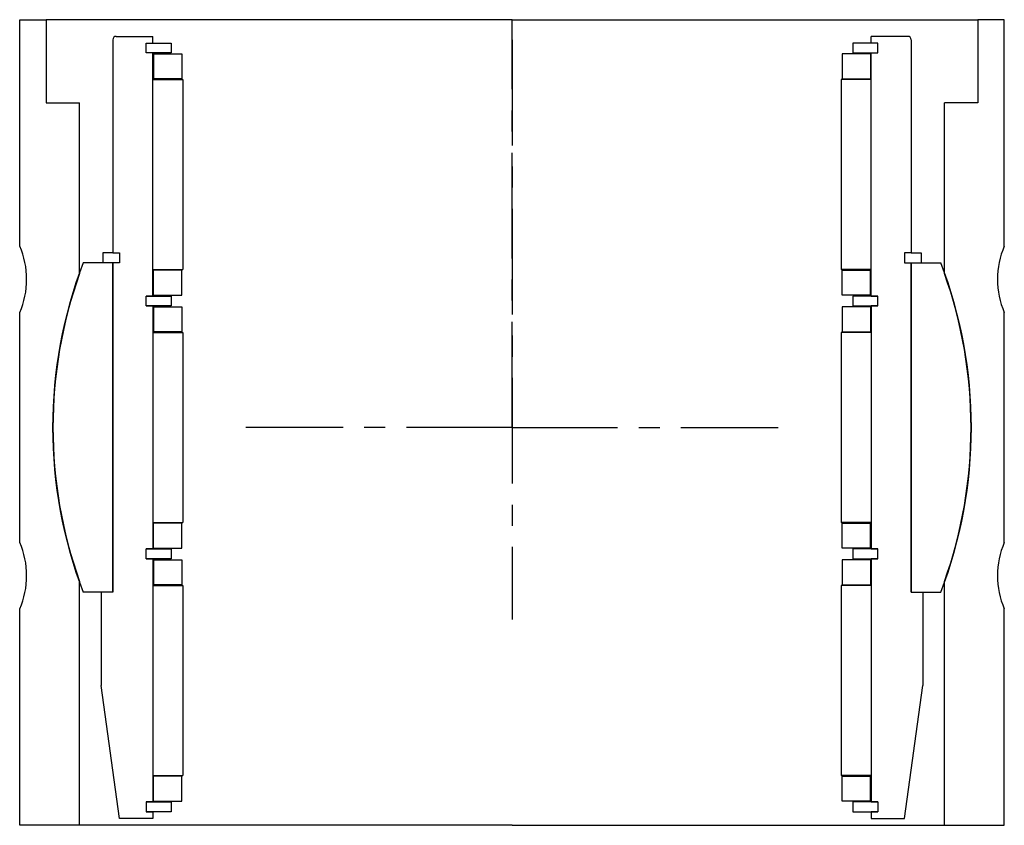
# Model space of a CAD drawing. Extents: x -12 to 284, y -41 to 201.
import ezdxf

# ---------------------------------------------------------------- set-up
doc = ezdxf.new("R2010")
doc.units = 0
doc.header["$MEASUREMENT"] = 0
doc.linetypes.add('CENTER', pattern=[50.8, 31.75, -6.35, 6.35, -6.35])
doc.layers.get('0').update_dxf_attribs({"linetype": 'CONTINUOUS'})
doc.layers.add('CENTER', color=10, linetype='CENTER')

# ---------------------------------------------------------------- blocks, each defined once
blk = doc.blocks.new('43194TR yderhus')
for p, q in [((-148, 54.5), (-148, 122.5)), ((-148, 122.5), (-140, 122.5)), ((-140, 122.5), (-140, 97.5)), ((0, 122.5), (-140, 122.5)), ((0, 122.5), (140, 122.5)), ((140, 122.5), (140, 97.5)), ((148, 122.5), (140, 122.5)), ((148, 54.5), (148, 122.5)), ((-140, 97.5), (-130, 97.5)), ((-130, 46.3), (-130, 97.5)), ((140, 97.5), (130, 97.5)), ((130, 46.3), (130, 97.5)), ((-148, -34.5), (-148, 34.5)), ((148, -34.5), (148, 34.5)), ((-130, -119.5), (-130, -46.3)), ((130, -119.5), (130, -46.3)), ((-148, -119.5), (-148, -54.5)), ((148, -119.5), (148, -54.5)), ((-130, -119.5), (-148, -119.5)), ((0, -119.5), (-130, -119.5)), ((0, -119.5), (130, -119.5)), ((130, -119.5), (148, -119.5))]:
    blk.add_line(p, q)
for centre, radius, start, end in [((-170.91, 44.5), 25, 336.4218, 23.5782), ((170.91, 44.5), 25, 156.4218, 203.5782), ((0, 0), 138, 160.3951, 199.6049), ((0, 0), 138, 340.3951, 19.6049), ((-170.91, -44.5), 25, 336.4218, 23.5782), ((170.91, -44.5), 25, 156.4218, 203.5782)]:
    blk.add_arc(centre, radius, start, end)
at = {"layer": 'CENTER'}
blk.add_line((0, 0), (0, 122.5), dxfattribs=at)
blk = doc.blocks.new('Inderhus 198TR')
for p, q in [((-120, 116.5), (-120, 52.5)), ((-119, 117.5), (-108, 117.5)), ((-110, 115.5), (-102.5, 115.5)), ((-110, 112.5), (-110, 115.5)), ((-108, 115.5), (-108, 117.5)), ((-102.5, 115.5), (-102.5, 112.5)), ((102.5, 115.5), (102.5, 112.5)), ((110, 115.5), (102.5, 115.5)), ((108, 115.5), (108, 117.5)), ((119, 117.5), (108, 117.5)), ((110, 112.5), (110, 115.5)), ((120, 116.5), (120, 52.5)), ((-102.5, 112.5), (-110, 112.5)), ((-108, 39.5), (-108, 112.5)), ((102.5, 112.5), (110, 112.5)), ((108, 39.5), (108, 112.5)), ((-107.75, 112.25), (-107.75, 104.75)), ((-107.75, 112.25), (-99.25, 112.25)), ((-99.25, 112.25), (-99.25, 104.75)), ((99.25, 112.25), (99.25, 104.75)), ((107.75, 112.25), (99.25, 112.25)), ((107.75, 112.25), (107.75, 104.75)), ((-108, 104.5), (-99, 104.5)), ((-99.25, 104.75), (-107.75, 104.75)), ((-99, 104.5), (-99, 47.5)), ((108, 104.5), (99, 104.5)), ((99, 104.5), (99, 47.5)), ((99.25, 104.75), (107.75, 104.75)), ((-120, 52.5), (-123, 52.5)), ((-123, 52.5), (-123, 49.5)), ((-120, 52.5), (-118, 52.5)), ((-118, 52.5), (-118, 49.5)), ((120, 52.5), (118, 52.5)), ((118, 52.5), (118, 49.5)), ((120, 52.5), (123, 52.5)), ((123, 52.5), (123, 49.5)), ((-120, 49.5), (-128.92, 49.5)), ((-120, 49.5), (-120, -49.5)), ((-120, 49.5), (-120, -49.5)), ((-118, 49.5), (-120, 49.5)), ((-120, 49.5), (-120, -49.5)), ((-120, -49.5), (-120, 49.5)), ((-108, 47.5), (-99, 47.5)), ((108, 47.5), (99, 47.5)), ((118, 49.5), (120, 49.5)), ((120, 49.5), (120, -49.5)), ((120, 49.5), (120, -49.5)), ((120, 49.5), (120, -49.5)), ((120, 49.5), (128.92, 49.5)), ((120, -49.5), (120, 49.5)), ((-99.25, 47.25), (-107.75, 47.25)), ((-107.75, 39.75), (-107.75, 47.25)), ((-99.25, 39.75), (-99.25, 47.25)), ((99.25, 47.25), (107.75, 47.25)), ((99.25, 39.75), (99.25, 47.25)), ((107.75, 39.75), (107.75, 47.25)), ((-110, 36.5), (-110, 39.5)), ((-108, 39.5), (-110, 39.5)), ((-108, 39.5), (-110, 39.5)), ((-110, 39.5), (-102.5, 39.5)), ((-107.75, 39.75), (-99.25, 39.75)), ((-102.5, 39.5), (-102.5, 36.5)), ((107.75, 39.75), (99.25, 39.75)), ((102.5, 39.5), (102.5, 36.5)), ((110, 39.5), (102.5, 39.5)), ((108, 39.5), (110, 39.5)), ((108, 39.5), (110, 39.5)), ((110, 36.5), (110, 39.5)), ((-110, 36.5), (-108, 36.5)), ((-110, 36.5), (-108, 36.5)), ((-102.5, 36.5), (-110, 36.5)), ((-108, 36.5), (-108, -36.5)), ((-107.75, 36.25), (-107.75, 28.75)), ((-107.75, 36.25), (-99.25, 36.25)), ((-99.25, 36.25), (-99.25, 28.75)), ((99.25, 36.25), (99.25, 28.75)), ((107.75, 36.25), (99.25, 36.25)), ((102.5, 36.5), (110, 36.5)), ((107.75, 36.25), (107.75, 28.75)), ((108, 36.5), (108, -36.5)), ((110, 36.5), (108, 36.5)), ((110, 36.5), (108, 36.5)), ((-108, 28.5), (-99, 28.5)), ((-108, 28.5), (-108, -28.5)), ((-99.25, 28.75), (-107.75, 28.75)), ((-99, 28.5), (-99, -28.5)), ((108, 28.5), (99, 28.5)), ((99, 28.5), (99, -28.5)), ((99.25, 28.75), (107.75, 28.75)), ((108, 28.5), (108, -28.5)), ((-108, -28.5), (-99, -28.5)), ((-99.25, -28.75), (-107.75, -28.75)), ((-107.75, -36.25), (-107.75, -28.75)), ((-99.25, -36.25), (-99.25, -28.75)), ((108, -28.5), (99, -28.5)), ((99.25, -28.75), (107.75, -28.75)), ((99.25, -36.25), (99.25, -28.75)), ((107.75, -36.25), (107.75, -28.75)), ((-110, -39.5), (-110, -36.5)), ((-108, -36.5), (-110, -36.5)), ((-108, -36.5), (-110, -36.5)), ((-110, -36.5), (-102.5, -36.5)), ((-107.75, -36.25), (-99.25, -36.25)), ((-102.5, -36.5), (-102.5, -39.5)), ((107.75, -36.25), (99.25, -36.25)), ((102.5, -36.5), (102.5, -39.5)), ((110, -36.5), (102.5, -36.5)), ((108, -36.5), (110, -36.5)), ((108, -36.5), (110, -36.5)), ((110, -39.5), (110, -36.5)), ((-108, -39.5), (-110, -39.5)), ((-110, -39.5), (-108, -39.5)), ((-102.5, -39.5), (-110, -39.5)), ((-108, -39.5), (-108, -112.5)), ((-107.75, -39.75), (-99.25, -39.75)), ((-107.75, -39.75), (-107.75, -47.25)), ((-99.25, -39.75), (-99.25, -47.25)), ((107.75, -39.75), (99.25, -39.75)), ((99.25, -39.75), (99.25, -47.25)), ((102.5, -39.5), (110, -39.5)), ((107.75, -39.75), (107.75, -47.25)), ((108, -39.5), (108, -112.5)), ((108, -39.5), (110, -39.5)), ((110, -39.5), (108, -39.5)), ((-99.25, -47.25), (-107.75, -47.25)), ((99.25, -47.25), (107.75, -47.25)), ((-120, -49.5), (-128.92, -49.5)), ((-120, -49.5), (-123.5, -49.5)), ((-120, -49.5), (-123.5, -49.5)), ((-123.5, -49.5), (-123.5, -77.5)), ((-108, -47.5), (-108, -104.5)), ((-108, -47.5), (-99, -47.5)), ((-99, -47.5), (-99, -104.5)), ((99, -47.5), (99, -104.5)), ((108, -47.5), (99, -47.5)), ((108, -47.5), (108, -104.5)), ((120, -49.5), (123.5, -49.5)), ((120, -49.5), (123.5, -49.5)), ((120, -49.5), (128.92, -49.5)), ((123.5, -49.5), (123.5, -77.5)), ((-118, -117.5), (-123.5, -77.5)), ((118, -117.5), (123.5, -77.5)), ((-108, -104.5), (-99, -104.5)), ((-107.75, -112.25), (-107.75, -104.75)), ((-99.25, -104.75), (-107.75, -104.75)), ((-99.25, -112.25), (-99.25, -104.75)), ((108, -104.5), (99, -104.5)), ((99.25, -112.25), (99.25, -104.75)), ((99.25, -104.75), (107.75, -104.75)), ((107.75, -112.25), (107.75, -104.75)), ((-107.75, -112.25), (-99.25, -112.25)), ((107.75, -112.25), (99.25, -112.25)), ((-110, -112.5), (-102.5, -112.5)), ((-108, -112.5), (-110, -112.5)), ((-110, -112.5), (-110, -115.5)), ((-108, -112.5), (-110, -112.5)), ((-102.5, -112.5), (-102.5, -115.5)), ((110, -112.5), (102.5, -112.5)), ((102.5, -112.5), (102.5, -115.5)), ((108, -112.5), (110, -112.5)), ((108, -112.5), (110, -112.5)), ((110, -112.5), (110, -115.5)), ((-108, -117.5), (-118, -117.5)), ((-102.5, -115.5), (-110, -115.5)), ((-110, -115.5), (-108, -115.5)), ((-110, -115.5), (-108, -115.5)), ((-108, -115.5), (-108, -117.5)), ((102.5, -115.5), (110, -115.5)), ((110, -115.5), (108, -115.5)), ((108, -115.5), (108, -117.5)), ((110, -115.5), (108, -115.5)), ((108, -117.5), (118, -117.5))]:
    blk.add_line(p, q)
for centre, radius, start, end in [((-119, 116.5), 1, 90, 180), ((119, 116.5), 1, 0, 90), ((0, 0), 138.1, 158.9958, 201.0042), ((0, 0), 138.1, 338.9958, 21.0042)]:
    blk.add_arc(centre, radius, start, end)
at = {"layer": 'CENTER'}
for p, q in [((0, 116.5), (0, -57.63)), ((0, 0), (-80, 0)), ((0, 0), (80, 0))]:
    blk.add_line(p, q, dxfattribs=at)

msp = doc.modelspace()

# ---------------------------------------------------------------- block references
for name in ['43194TR yderhus', 'Inderhus 198TR']:
    msp.add_blockref(name, (135.79, 78.83))

doc.saveas('drawing.dxf')
